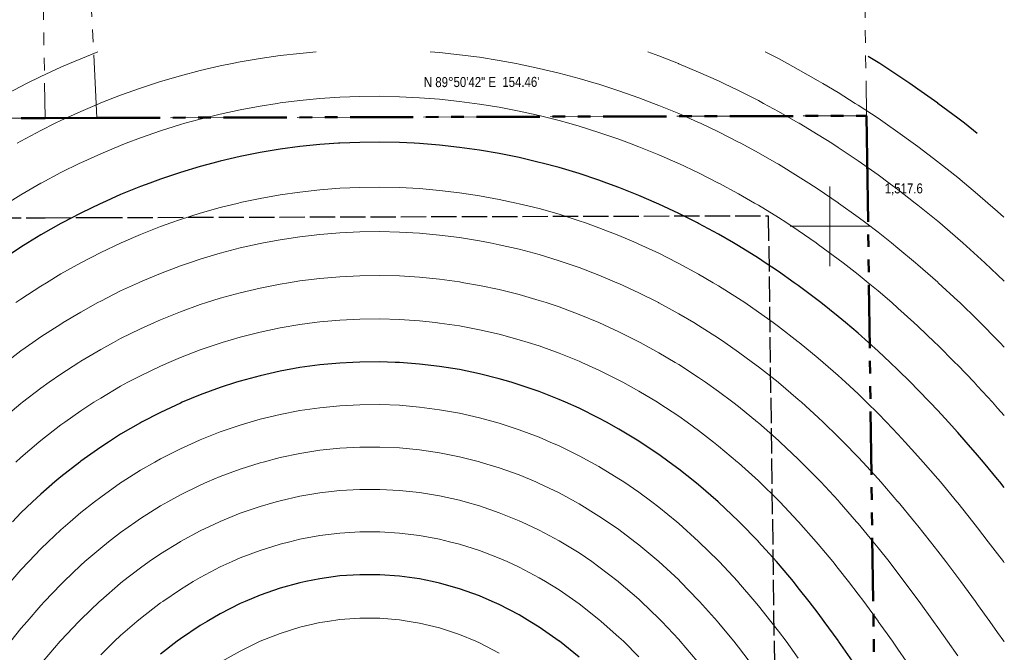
# Model space of a CAD drawing. Header units: inches. Extents: x -7927 to 9670, y -5337 to 8361.
# Tile 11 of 13: x 971 to 3342, y 3327 to 4851. Entities that reach past the tile are written whole.
import ezdxf
from ezdxf.enums import TextEntityAlignment as Align

# ---------------------------------------------------------------- set-up
doc = ezdxf.new("R2010")
doc.units = ezdxf.units.IN
doc.header["$LTSCALE"] = 48
doc.header["$MEASUREMENT"] = 0
doc.linetypes.add('DASHED', pattern=[1.524, 1.27, -0.254])
doc.linetypes.add('PHANTOM', pattern=[6.35, 3.175, -0.635, 0.635, -0.635, 0.635, -0.635])
for name, color, linetype, lineweight in [('C-PROP', 1, 'PHANTOM', 50), ('C-PROP-ADJC', 8, 'PHANTOM', 18), ('C-PROP-SETB', 8, 'DASHED', 25), ('C-TOPO-MAJR', 8, 'CONTINUOUS', 25), ('C-TOPO-MINR', 8, 'CONTINUOUS', 9), ('C-TOPO-SPOT', 1, 'CONTINUOUS', 18)]:
    doc.layers.add(name, color=color, linetype=linetype, lineweight=lineweight)
doc.styles.add('JM', font='IBMPlexSansCondensed-Regular.ttf')

msp = doc.modelspace()

# ---------------------------------------------------------------- linework, layer by layer
at = {"layer": 'C-PROP'}
msp.add_lwpolyline([(-2827.2, 4613.3), (-973.7, 4612.9), (-871.8, 4612.8), (-849, 4612.8), (-802.9, 4612.8), (-674, 4612.8), (-672.2, 4612.8), (-572.9, 4612.8), (-549.3, 4612.9), (1032.5, 4614), (1157.1, 4614.4), (3010.7, 4619.4), (3012.1, 4516.7), (3107.3, -2502.7)], dxfattribs=at)
at = {"layer": 'C-PROP-ADJC'}
for points in [[(-572.9, 4612.8), (-732.5, 8247.9), (972.3, 8355.2), (1032.5, 4614)], [(1157.1, 4614.4), (972.3, 8355.2), (2950.5, 8360.6), (3010.7, 4619.4)]]:
    msp.add_lwpolyline(points, close=True, dxfattribs=at)
at = {"layer": 'C-PROP-SETB'}
msp.add_lwpolyline([(-2827.3, 4373.3), (-973.8, 4372.9), (-871.9, 4372.8), (-849.1, 4372.8), (-802.9, 4372.8), (-674.1, 4372.8), (-672.2, 4372.8), (-572.8, 4372.8), (-549.1, 4372.9), (1032.9, 4374), (1157.8, 4374.4), (2773.9, 4378.8), (2860.5, -2005.1)], dxfattribs=at)
at = {"layer": 'C-TOPO-MAJR'}
for points in [[(3277.4, 4576.9), (3246.3, 4601.3), (3230.2, 4613.7), (3182.5, 4649.3), (3182.2, 4649.5), (3134.2, 4683.8), (3114.7, 4697.3), (3086.2, 4716.6), (3042.4, 4745.3), (3038.2, 4748), (3014.7, 4762.6)], [(3342.4, 3724), (3331.7, 3737.3), (3326.2, 3744), (3292, 3785.3), (3278.2, 3801.5), (3250.8, 3833.3), (3230.2, 3856.6), (3208, 3881.3), (3182.2, 3909.2), (3163.4, 3929.3), (3134.2, 3959.4), (3116.6, 3977.3), (3086.2, 4007.2), (3067.3, 4025.3), (3038.2, 4052.5), (3015.2, 4073.3), (2990.2, 4095.4), (2959.9, 4121.3), (2942.2, 4136), (2900.6, 4169.3), (2894.2, 4174.3), (2846.2, 4210.4), (2836.6, 4217.3), (2798.2, 4244.3), (2766.8, 4265.3), (2750.2, 4276.2), (2702.2, 4306), (2689.9, 4313.3), (2654.2, 4334), (2606.2, 4360.1), (2603.8, 4361.3), (2558.2, 4384.3), (2510.2, 4406.8), (2504.6, 4409.3), (2462.2, 4427.6), (2414.2, 4446.8), (2385.5, 4457.3), (2366.2, 4464.3), (2318.2, 4480.2), (2270.2, 4494.5), (2229.8, 4505.3), (2222.2, 4507.3), (2174.2, 4518.6), (2126.2, 4528.4), (2078.2, 4536.6), (2030.2, 4543.4), (1982.2, 4548.8), (1934.2, 4552.6), (1921, 4553.3), (1886.2, 4555.1), (1838.2, 4556), (1790.2, 4555.5), (1742.2, 4553.5), (1739.2, 4553.3), (1694.2, 4550.1), (1646.2, 4545.1), (1598.2, 4538.7), (1550.2, 4530.7), (1502.2, 4521.2), (1454.2, 4510), (1436.4, 4505.3), (1406.2, 4497.3), (1358.2, 4482.9), (1310.2, 4466.9), (1284.3, 4457.3), (1262.2, 4449.1), (1214.2, 4429.5), (1168.9, 4409.3), (1166.2, 4408.1), (1118.2, 4384.9), (1073.5, 4361.3), (1070.2, 4359.6), (1022.2, 4332.3), (991.1, 4313.3), (974.2, 4302.9), (926.2, 4271.2)], [(2977, 3305.3), (2943.4, 3353.3), (2942.2, 3355), (2908.7, 3401.3), (2894.2, 3420.7), (2872.5, 3449.3), (2846.2, 3482.5), (2834.3, 3497.3), (2798.2, 3540.1), (2793.7, 3545.3), (2750.4, 3593.3), (2750.2, 3593.5), (2703.7, 3641.3), (2702.2, 3642.8), (2654.2, 3688.2), (2653, 3689.3), (2606.2, 3730), (2597.3, 3737.3), (2558.2, 3768.3), (2535.4, 3785.3), (2510.2, 3803.4), (2465.6, 3833.3), (2462.2, 3835.5), (2414.2, 3864.6), (2384.2, 3881.3), (2366.2, 3891), (2318.2, 3914.8), (2285.8, 3929.3), (2270.2, 3936.1), (2222.2, 3955), (2174.2, 3971.5), (2154.8, 3977.3), (2126.2, 3985.8), (2078.2, 3997.8), (2030.2, 4007.8), (1982.2, 4015.6), (1934.2, 4021.3), (1886.2, 4024.9), (1875.8, 4025.3), (1838.2, 4026.6), (1790.2, 4026.1), (1773.6, 4025.3), (1742.2, 4023.7), (1694.2, 4019.2), (1646.2, 4012.6), (1598.2, 4003.9), (1550.2, 3993.1), (1502.2, 3980.1), (1493.3, 3977.3), (1454.2, 3964.9), (1406.2, 3947.3), (1362.8, 3929.3), (1358.2, 3927.4), (1310.2, 3904.9), (1264.9, 3881.3), (1262.2, 3879.9), (1214.2, 3852), (1184.7, 3833.3), (1166.2, 3821.2), (1118.2, 3787.2), (1115.7, 3785.3), (1070.2, 3749.6), (1055.6, 3737.3), (1022.2, 3708.2), (1001.9, 3689.3), (974.2, 3662.5), (953.5, 3641.3)], [(2318.2, 3315.4), (2271.1, 3353.3), (2270.2, 3353.9), (2222.2, 3387.5), (2200, 3401.3), (2174.2, 3416.7), (2126.2, 3441.7), (2109.1, 3449.3), (2078.2, 3462.6), (2030.2, 3479.8), (1982.2, 3493.5), (1964.4, 3497.3), (1934.2, 3503.6), (1886.2, 3510.3), (1838.2, 3513.7), (1790.2, 3513.8), (1742.2, 3510.7), (1694.2, 3504.2), (1660.1, 3497.3), (1646.2, 3494.4), (1598.2, 3481.1), (1550.2, 3464.4), (1514.3, 3449.3), (1502.2, 3444), (1454.2, 3419.8), (1422.4, 3401.3), (1406.2, 3391.6), (1358.2, 3359.2), (1350.3, 3353.3), (1310.2, 3322.3)]]:
    msp.add_lwpolyline(points, dxfattribs=at)
at = {"layer": 'C-TOPO-MINR'}
for points in [[(1159.7, 4773.3), (1118.2, 4757), (1090.8, 4745.3), (1070.2, 4736.5), (1022.2, 4714.3), (987.9, 4697.3), (974.2, 4690.4), (926.2, 4664.8)], [(1685.1, 4773.3), (1646.2, 4769.9), (1598.2, 4764.4), (1550.2, 4757.5), (1502.2, 4749.2), (1482.6, 4745.3), (1454.2, 4739.6), (1406.2, 4728.5), (1358.2, 4716), (1310.2, 4701.9), (1295.8, 4697.3), (1262.2, 4686.4), (1214.2, 4669.3), (1166.2, 4650.5), (1163.3, 4649.3), (1118.2, 4630.1), (1070.2, 4608), (1056.7, 4601.3), (1022.2, 4584.1), (974.2, 4558.3), (965.4, 4553.3)], [(3342.4, 4062), (3331.7, 4073.3), (3326.2, 4079), (3284.5, 4121.3), (3278.2, 4127.5), (3235, 4169.3), (3230.2, 4173.9), (3183.2, 4217.3), (3182.2, 4218.2), (3134.2, 4260.5), (3128.6, 4265.3), (3086.2, 4300.7), (3070.7, 4313.3), (3038.2, 4339), (3009.1, 4361.3), (2990.2, 4375.4), (2943.2, 4409.3), (2942.2, 4410), (2894.2, 4442.6), (2871.6, 4457.3), (2846.2, 4473.5), (2798.2, 4502.7), (2793.8, 4505.3), (2750.2, 4530.2), (2707.6, 4553.3), (2702.2, 4556.1), (2654.2, 4580.5), (2610.4, 4601.3), (2606.2, 4603.3), (2558.2, 4624.6), (2510.2, 4644.4), (2497.4, 4649.3), (2462.2, 4662.8), (2414.2, 4679.7), (2366.2, 4695.3), (2359.3, 4697.3), (2318.2, 4709.5), (2270.2, 4722.3), (2222.2, 4733.8), (2174.2, 4743.9), (2166.9, 4745.3), (2126.2, 4752.8), (2078.2, 4760.4), (2030.2, 4766.6), (1982.2, 4771.6), (1959.7, 4773.3)], [(3342.4, 4220.8), (3326.2, 4236.4), (3295.5, 4265.3), (3278.2, 4281.2), (3242.5, 4313.3), (3230.2, 4324.1), (3186.8, 4361.3), (3182.2, 4365.2), (3134.2, 4404.3), (3128, 4409.3), (3086.2, 4441.7), (3065.4, 4457.3), (3038.2, 4477.3), (2998.7, 4505.3), (2990.2, 4511.2), (2942.2, 4543.3), (2926.7, 4553.3), (2894.2, 4573.8), (2848.7, 4601.3), (2846.2, 4602.8), (2798.2, 4630.2), (2762.8, 4649.3), (2750.2, 4656), (2702.2, 4680.4), (2666.9, 4697.3), (2654.2, 4703.3), (2606.2, 4724.9), (2558.2, 4745), (2557.4, 4745.3), (2510.2, 4763.8), (2484, 4773.3)], [(3341.3, 4375.2), (3326.2, 4388.8), (3302.8, 4409.3), (3278.2, 4430.5), (3246.2, 4457.3), (3230.2, 4470.4), (3186.5, 4505.3), (3182.2, 4508.6), (3134.2, 4545.2), (3123.2, 4553.3), (3086.2, 4580.1), (3055.8, 4601.3), (3038.2, 4613.4), (2990.2, 4645.1), (2983.6, 4649.3), (2942.2, 4675.3), (2905.6, 4697.3), (2894.2, 4704), (2846.2, 4731.3), (2820.3, 4745.3), (2798.2, 4757.1), (2766.4, 4773.3)], [(3342.4, 3897), (3326.2, 3915.3), (3313.7, 3929.3), (3278.2, 3968), (3269.6, 3977.3), (3230.2, 4018.5), (3223.6, 4025.3), (3182.2, 4066.7), (3175.4, 4073.3), (3134.2, 4112.6), (3124.8, 4121.3), (3086.2, 4156.2), (3071.4, 4169.3), (3038.2, 4197.7), (3014.7, 4217.3), (2990.2, 4237.1), (2954.2, 4265.3), (2942.2, 4274.4), (2894.2, 4309.7), (2889.1, 4313.3), (2846.2, 4342.9), (2818.3, 4361.3), (2798.2, 4374.3), (2750.2, 4403.8), (2740.8, 4409.3), (2702.2, 4431.5), (2654.6, 4457.3), (2654.2, 4457.5), (2606.2, 4481.8), (2558.2, 4504.4), (2556.3, 4505.3), (2510.2, 4525.5), (2462.2, 4545), (2440.1, 4553.3), (2414.2, 4562.9), (2366.2, 4579.4), (2318.2, 4594.3), (2293.6, 4601.3), (2270.2, 4607.9), (2222.2, 4620), (2174.2, 4630.6), (2126.2, 4639.9), (2078.2, 4647.7), (2066.5, 4649.3), (2030.2, 4654.2), (1982.2, 4659.3), (1934.2, 4663.1), (1886.2, 4665.4), (1838.2, 4666.4), (1790.2, 4666), (1742.2, 4664.2), (1694.2, 4661), (1646.2, 4656.4), (1598.2, 4650.4), (1591, 4649.3), (1550.2, 4643), (1502.2, 4634.1), (1454.2, 4623.7), (1406.2, 4611.7), (1369, 4601.3), (1358.2, 4598.3), (1310.2, 4583.2), (1262.2, 4566.5), (1227.5, 4553.3), (1214.2, 4548.2), (1166.2, 4528.1), (1118.2, 4506.2), (1116.3, 4505.3), (1070.2, 4482.6), (1022.9, 4457.3), (1022.2, 4456.9), (974.2, 4429.4), (941.6, 4409.3)], [(3342.4, 3542.3), (3340.2, 3545.3), (3326.2, 3563.8), (3303.8, 3593.3), (3278.2, 3626.3), (3266.5, 3641.3), (3230.2, 3686.7), (3228.1, 3689.3), (3188.4, 3737.3), (3182.2, 3744.5), (3147, 3785.3), (3134.2, 3799.7), (3103.8, 3833.3), (3086.2, 3852.2), (3058.5, 3881.3), (3038.2, 3902), (3010.8, 3929.3), (2990.2, 3949.2), (2960.2, 3977.3), (2942.2, 3993.7), (2906.3, 4025.3), (2894.2, 4035.6), (2848.4, 4073.3), (2846.2, 4075.1), (2798.2, 4112.1), (2785.7, 4121.3), (2750.2, 4146.7), (2717.1, 4169.3), (2702.2, 4179.2), (2654.2, 4209.5), (2641.1, 4217.3), (2606.2, 4237.6), (2558.2, 4263.8), (2555.4, 4265.3), (2510.2, 4288.1), (2462.2, 4310.4), (2455.6, 4313.3), (2414.2, 4331), (2366.2, 4349.7), (2333.7, 4361.3), (2318.2, 4366.7), (2270.2, 4382.1), (2222.2, 4395.7), (2174.2, 4407.7), (2166.9, 4409.3), (2126.2, 4418.1), (2078.2, 4426.9), (2030.2, 4434.1), (1982.2, 4439.8), (1934.2, 4443.9), (1886.2, 4446.4), (1838.2, 4447.4), (1790.2, 4446.9), (1742.2, 4444.7), (1694.2, 4441), (1646.2, 4435.8), (1598.2, 4428.9), (1550.2, 4420.4), (1502.2, 4410.2), (1498.5, 4409.3), (1454.2, 4398.4), (1406.2, 4384.9), (1358.2, 4369.6), (1334.8, 4361.3), (1310.2, 4352.5), (1262.2, 4333.6), (1215.4, 4313.3), (1214.2, 4312.8), (1166.2, 4290), (1118.4, 4265.3), (1118.2, 4265.2), (1070.2, 4238.3), (1035.4, 4217.3), (1022.2, 4209.2), (974.2, 4177.8), (962, 4169.3)], [(3342.4, 3351.8), (3341.3, 3353.3), (3326.2, 3374.6), (3307.3, 3401.3), (3278.2, 3441.8), (3272.8, 3449.3), (3237.6, 3497.3), (3230.2, 3507.2), (3201.7, 3545.3), (3182.2, 3570.6), (3164.6, 3593.3), (3134.2, 3631.5), (3126.3, 3641.3), (3086.5, 3689.3), (3086.2, 3689.7), (3045, 3737.3), (3038.2, 3744.8), (3001.3, 3785.3), (2990.2, 3797), (2955.2, 3833.3), (2942.2, 3846.3), (2906.2, 3881.3), (2894.2, 3892.6), (2853.9, 3929.3), (2846.2, 3936.1), (2798.2, 3976.8), (2797.6, 3977.3), (2750.2, 4014.8), (2736.3, 4025.3), (2702.2, 4050.3), (2669.1, 4073.3), (2654.2, 4083.4), (2606.2, 4114.1), (2594.3, 4121.3), (2558.2, 4142.6), (2510.2, 4168.9), (2509.4, 4169.3), (2462.2, 4193), (2414.2, 4215.2), (2409.4, 4217.3), (2366.2, 4235.5), (2318.2, 4253.8), (2284.7, 4265.3), (2270.2, 4270.2), (2222.2, 4284.9), (2174.2, 4297.8), (2126.2, 4308.9), (2104, 4313.3), (2078.2, 4318.4), (2030.2, 4326.1), (1982.2, 4332.2), (1934.2, 4336.6), (1886.2, 4339.3), (1838.2, 4340.4), (1790.2, 4339.8), (1742.2, 4337.6), (1694.2, 4333.7), (1646.2, 4328.1), (1598.2, 4320.8), (1558.5, 4313.3), (1550.2, 4311.7), (1502.2, 4301), (1454.2, 4288.4), (1406.2, 4274.1), (1380.2, 4265.3), (1358.2, 4257.8), (1310.2, 4239.7), (1262.2, 4219.5), (1257.3, 4217.3), (1214.2, 4197.4), (1166.2, 4173.1), (1159.2, 4169.3), (1118.2, 4146.6), (1075.9, 4121.3), (1070.2, 4117.8), (1022.2, 4086.6), (1003, 4073.3), (974.2, 4052.9), (937.7, 4025.3)], [(3230.2, 3318.4), (3205.8, 3353.3), (3182.2, 3386.6), (3171.8, 3401.3), (3137.1, 3449.3), (3134.2, 3453.2), (3101.5, 3497.3), (3086.2, 3517.3), (3064.8, 3545.3), (3038.2, 3578.8), (3026.6, 3593.3), (2990.2, 3637.2), (2986.7, 3641.3), (2944.8, 3689.3), (2942.2, 3692.2), (2900.5, 3737.3), (2894.2, 3743.8), (2853.3, 3785.3), (2846.2, 3792.2), (2802.7, 3833.3), (2798.2, 3837.4), (2750.2, 3879.6), (2748.2, 3881.3), (2702.2, 3918.7), (2688.6, 3929.3), (2654.2, 3955.1), (2623, 3977.3), (2606.2, 3988.8), (2558.2, 4020), (2549.6, 4025.3), (2510.2, 4048.7), (2465.6, 4073.3), (2462.2, 4075.1), (2414.2, 4099.2), (2366.2, 4121.2), (2365.9, 4121.3), (2318.2, 4141), (2270.2, 4158.8), (2238.7, 4169.3), (2222.2, 4174.7), (2174.2, 4188.6), (2126.2, 4200.6), (2078.2, 4210.8), (2040.9, 4217.3), (2030.2, 4219.1), (1982.2, 4225.7), (1934.2, 4230.5), (1886.2, 4233.5), (1838.2, 4234.7), (1790.2, 4234.1), (1742.2, 4231.8), (1694.2, 4227.7), (1646.2, 4221.8), (1618.3, 4217.3), (1598.2, 4214.1), (1550.2, 4204.5), (1502.2, 4193.1), (1454.2, 4179.8), (1421.3, 4169.3), (1406.2, 4164.5), (1358.2, 4147.2), (1310.2, 4127.8), (1295.5, 4121.3), (1262.2, 4106.3), (1214.2, 4082.6), (1196.9, 4073.3), (1166.2, 4056.6), (1118.2, 4028.1), (1113.8, 4025.3), (1070.2, 3997), (1042, 3977.3), (1022.2, 3963.1), (978, 3929.3), (974.2, 3926.3), (926.2, 3886)], [(3106.4, 3305.3), (3086.2, 3334.3), (3073, 3353.3), (3038.8, 3401.3), (3038.2, 3402.1), (3003.7, 3449.3), (2990.2, 3467.2), (2967.3, 3497.3), (2942.2, 3529), (2929.2, 3545.3), (2894.2, 3587.3), (2889.1, 3593.3), (2846.6, 3641.3), (2846.2, 3641.8), (2801.4, 3689.3), (2798.2, 3692.5), (2752.7, 3737.3), (2750.2, 3739.7), (2702.2, 3783.4), (2700, 3785.3), (2654.2, 3823.8), (2642.3, 3833.3), (2606.2, 3861.1), (2578.4, 3881.3), (2558.2, 3895.5), (2510.2, 3927.2), (2506.8, 3929.3), (2462.2, 3956.1), (2423.9, 3977.3), (2414.2, 3982.5), (2366.2, 4006.5), (2324.7, 4025.3), (2318.2, 4028.2), (2270.2, 4047.6), (2222.2, 4064.8), (2195.4, 4073.3), (2174.2, 4079.9), (2126.2, 4093), (2078.2, 4104), (2030.2, 4113.1), (1982.2, 4120.2), (1972.4, 4121.3), (1934.2, 4125.4), (1886.2, 4128.7), (1838.2, 4130.1), (1790.2, 4129.6), (1742.2, 4127.3), (1694.2, 4122.9), (1681.5, 4121.3), (1646.2, 4116.7), (1598.2, 4108.6), (1550.2, 4098.4), (1502.2, 4086.3), (1458.4, 4073.3), (1454.2, 4072), (1406.2, 4055.7), (1358.2, 4037.2), (1330.5, 4025.3), (1310.2, 4016.4), (1262.2, 3993.3), (1232, 3977.3), (1214.2, 3967.7), (1166.2, 3939.5), (1150.1, 3929.3), (1118.2, 3908.5), (1079.5, 3881.3), (1070.2, 3874.6), (1022.2, 3837.3), (1017.4, 3833.3), (974.2, 3796.3), (962.2, 3785.3)], [(2846.2, 3312.5), (2816.8, 3353.3), (2798.2, 3378.1), (2780.4, 3401.3), (2750.2, 3439), (2741.8, 3449.3), (2702.2, 3495.3), (2700.4, 3497.3), (2655.7, 3545.3), (2654.2, 3546.9), (2607.1, 3593.3), (2606.2, 3594.1), (2558.2, 3637.3), (2553.5, 3641.3), (2510.2, 3676.6), (2493.6, 3689.3), (2462.2, 3712.4), (2425.7, 3737.3), (2414.2, 3744.9), (2366.2, 3774.2), (2346.3, 3785.3), (2318.2, 3800.5), (2270.2, 3824), (2249, 3833.3), (2222.2, 3844.8), (2174.2, 3863), (2126.2, 3878.7), (2116.8, 3881.3), (2078.2, 3891.9), (2030.2, 3902.8), (1982.2, 3911.4), (1934.2, 3917.8), (1886.2, 3921.9), (1838.2, 3923.7), (1790.2, 3923.4), (1742.2, 3920.9), (1694.2, 3916.1), (1646.2, 3909.1), (1598.2, 3899.8), (1550.2, 3888.2), (1526.3, 3881.3), (1502.2, 3874.3), (1454.2, 3857.8), (1406.2, 3838.8), (1393.8, 3833.3), (1358.2, 3817.2), (1310.2, 3792.8), (1296.9, 3785.3), (1262.2, 3765.4), (1217.9, 3737.3), (1214.2, 3734.9), (1166.2, 3700.9), (1151, 3689.3), (1118.2, 3663.3), (1092.4, 3641.3), (1070.2, 3621.7), (1040.1, 3593.3), (1022.2, 3575.8), (992.9, 3545.3), (974.2, 3525.2), (949.6, 3497.3)], [(2727.8, 3305.3), (2702.2, 3338.8), (2690.9, 3353.3), (2654.2, 3397.9), (2651.3, 3401.3), (2608.6, 3449.3), (2606.2, 3451.8), (2561.9, 3497.3), (2558.2, 3501), (2510.5, 3545.3), (2510.2, 3545.6), (2462.2, 3585.9), (2452.8, 3593.3), (2414.2, 3622.4), (2387, 3641.3), (2366.2, 3655.2), (2318.2, 3684.6), (2309.8, 3689.3), (2270.2, 3710.7), (2222.2, 3733.8), (2214.1, 3737.3), (2174.2, 3754), (2126.2, 3771.3), (2080.5, 3785.3), (2078.2, 3786), (2030.2, 3798.1), (1982.2, 3807.6), (1934.2, 3814.6), (1886.2, 3819.2), (1838.2, 3821.4), (1790.2, 3821.2), (1742.2, 3818.5), (1694.2, 3813.5), (1646.2, 3806), (1598.2, 3796), (1557.2, 3785.3), (1550.2, 3783.5), (1502.2, 3768.3), (1454.2, 3750.5), (1423.4, 3737.3), (1406.2, 3729.8), (1358.2, 3706.1), (1327.7, 3689.3), (1310.2, 3679.4), (1262.2, 3649.3), (1250.6, 3641.3), (1214.2, 3615.6), (1185.3, 3593.3), (1166.2, 3578.1), (1128.1, 3545.3), (1118.2, 3536.5), (1077.2, 3497.3), (1070.2, 3490.4), (1031.1, 3449.3), (1022.2, 3439.7), (988.8, 3401.3), (974.2, 3384), (949.5, 3353.3)], [(2603, 3305.3), (2562, 3353.3), (2558.2, 3357.6), (2517.3, 3401.3), (2510.2, 3408.5), (2467.9, 3449.3), (2462.2, 3454.5), (2414.2, 3496), (2412.6, 3497.3), (2366.2, 3533), (2348.8, 3545.3), (2318.2, 3566.1), (2274, 3593.3), (2270.2, 3595.5), (2222.2, 3621.3), (2179.9, 3641.3), (2174.2, 3643.9), (2126.2, 3663.2), (2078.2, 3679.6), (2043.7, 3689.3), (2030.2, 3693), (1982.2, 3703.7), (1934.2, 3711.5), (1886.2, 3716.7), (1838.2, 3719.2), (1790.2, 3719.1), (1742.2, 3716.4), (1694.2, 3710.9), (1646.2, 3702.8), (1598.2, 3692), (1588.6, 3689.3), (1550.2, 3678.4), (1502.2, 3661.8), (1454.2, 3642.3), (1452.1, 3641.3), (1406.2, 3619.5), (1358.2, 3593.6), (1357.8, 3593.3), (1310.2, 3564), (1282.9, 3545.3), (1262.2, 3530.7), (1219, 3497.3), (1214.2, 3493.4), (1166.2, 3451.9), (1163.4, 3449.3), (1118.2, 3405.7), (1113.9, 3401.3), (1070.2, 3354.9), (1068.8, 3353.3), (1027.4, 3305.3)], [(2462.2, 3316.2), (2425.1, 3353.3), (2414.2, 3363.6), (2371.8, 3401.3), (2366.2, 3406.1), (2318.2, 3443.8), (2310.6, 3449.3), (2270.2, 3477.1), (2237.6, 3497.3), (2222.2, 3506.4), (2174.2, 3531.9), (2145.1, 3545.3), (2126.2, 3553.7), (2078.2, 3572.1), (2030.2, 3587.2), (2006.1, 3593.3), (1982.2, 3599.2), (1934.2, 3608.1), (1886.2, 3613.9), (1838.2, 3616.9), (1790.2, 3616.9), (1742.2, 3613.9), (1694.2, 3608.1), (1646.2, 3599.2), (1622.1, 3593.3), (1598.2, 3587.3), (1550.2, 3572.3), (1502.2, 3554.1), (1482.5, 3545.3), (1454.2, 3532.4), (1406.2, 3507.3), (1389.3, 3497.3), (1358.2, 3478.3), (1315.5, 3449.3), (1310.2, 3445.6), (1262.2, 3408.5), (1253.6, 3401.3), (1214.2, 3366.9), (1199.7, 3353.3), (1166.2, 3320.7)], [(2126.2, 3325.1), (2078.2, 3349.6), (2069.7, 3353.3), (2030.2, 3369.6), (1982.2, 3385.4), (1934.2, 3397.2), (1909.5, 3401.3), (1886.2, 3405), (1838.2, 3409), (1790.2, 3409.3), (1742.2, 3405.8), (1712.6, 3401.3), (1694.2, 3398.5), (1646.2, 3387.3), (1598.2, 3372.2), (1550.3, 3353.3), (1550.2, 3353.3), (1502.2, 3329.9), (1459, 3305.3)]]:
    msp.add_lwpolyline(points, dxfattribs=at)
at = {"layer": 'C-TOPO-SPOT'}
for p, q in [((2922.4, 4257.3), (2922.4, 4449.3)), ((2826.4, 4353.3), (3018.4, 4353.3))]:
    msp.add_line(p, q, dxfattribs=at)

# ---------------------------------------------------------------- texts
at = {"layer": 'C-PROP', "style": 'JM'}
msp.add_text('N 89°50\'42" E  154.46\'', height=24, rotation=0.1551, dxfattribs=at).set_placement((2083.7, 4700.9), align=Align.MIDDLE_CENTER)
at = {"layer": 'C-TOPO-SPOT', "style": 'JM'}
msp.add_text('1,517.6', height=24, dxfattribs=at).set_placement((3054.4, 4425.3), align=Align.BOTTOM_LEFT)

doc.saveas('drawing.dxf')
